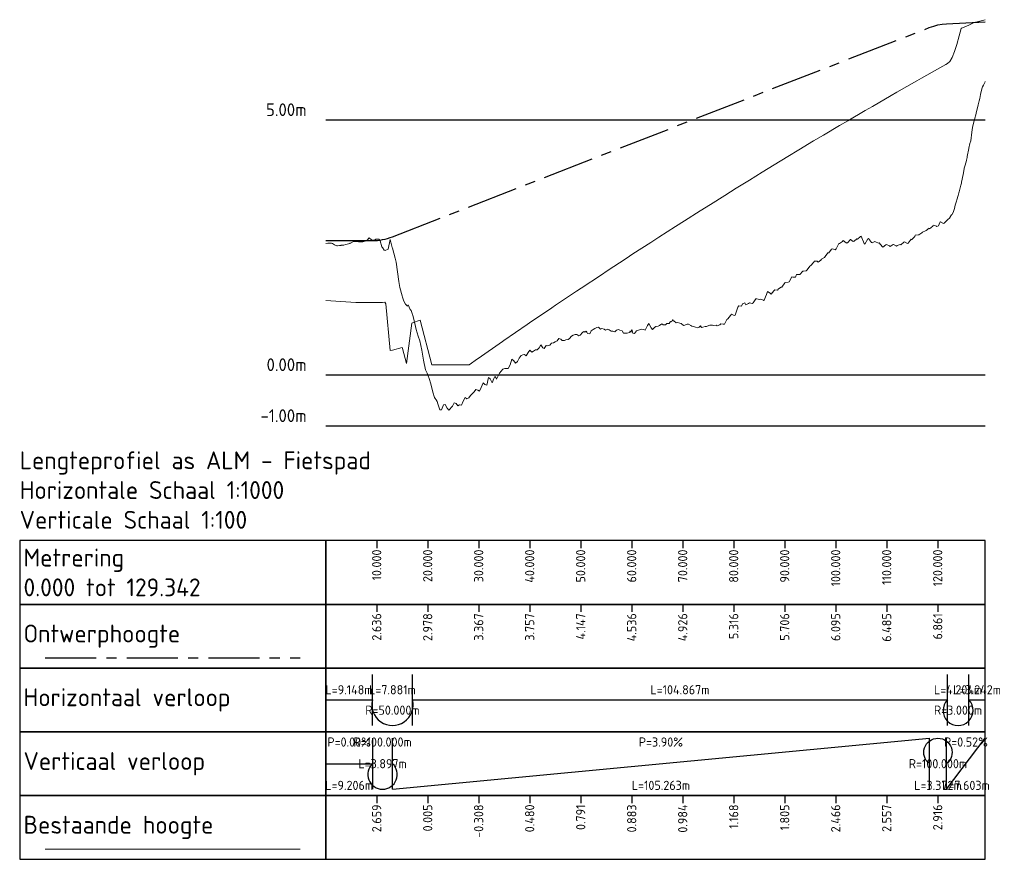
# Model space of a CAD drawing. Header units: metres. Extents: x 107616 to 109077, y 403701 to 404146.
# Tile 1 of 6: x 107616 to 107809, y 403701 to 403866. Entities that reach past the tile are written whole.
import ezdxf

# ---------------------------------------------------------------- set-up
doc = ezdxf.new("R2010")
doc.units = ezdxf.units.M
doc.linetypes.add('AM-AS', pattern=[16, 10, -2, 2, -2])
for name, color, linetype, lineweight in [('B-WE-GW-MAAIVELD-GD', 253, 'Continuous', 18), ('C3D-LABELS', 7, 'Continuous', 25), ('N-WE-AM-AS-GD', 10, 'AM-AS', 25), ('X-XX-AL-CONSTRUCTIELIJN-GD', 7, 'Continuous', 25), ('X-XX-AL-DETAIL2-G', 7, 'Continuous', 25), ('X-XX-AL-T18', 7, 'Continuous', 18), ('X-XX-AL-T70', 7, 'Continuous', 70)]:
    doc.layers.add(name, color=color, linetype=linetype, lineweight=lineweight)
for name, color, linetype in [('C3D-PROFILE', 7, 'Continuous'), ('C3D-PROFILE_PROFILEVIEW', 7, 'Continuous'), ('C3D-PROFILE_PROFILEVIEW_LABELING', 7, 'Continuous')]:
    doc.layers.add(name, color=color, linetype=linetype)
doc.styles.add('NLCS-ISO', font='NLCS-ISO.ttf')

# ---------------------------------------------------------------- blocks, each defined once
blk = doc.blocks.new('*U63')
at = {"layer": 'B-WE-GW-MAAIVELD-GD', "color": 253, "linetype": 'Continuous', "lineweight": 18}
blk.add_line((-55, -83), (-5, -83), dxfattribs=at)
at = {"layer": 'N-WE-AM-AS-GD', "color": 1, "linetype": 'AM-AS', "lineweight": 25}
blk.add_line((-55, -45.5), (-5, -45.5), dxfattribs=at)
at = {"layer": 'X-XX-AL-CONSTRUCTIELIJN-GD', "color": 7, "linetype": 'Continuous', "lineweight": 25}
for p, q in [((0, 60), (5, 60)), ((0, 60), (129.34, 60)), ((0, 10), (5, 10)), ((0, 10), (129.34, 10)), ((0, 0), (5, 0)), ((0, 0), (129.34, 0))]:
    blk.add_line(p, q, dxfattribs=at)
at = {"layer": 'X-XX-AL-DETAIL2-G', "color": 7, "linetype": 'Continuous', "lineweight": -3}
for p, q in [((10, -22.5), (10, -24)), ((20, -22.5), (20, -24)), ((30, -22.5), (30, -24)), ((40, -22.5), (40, -24)), ((50, -22.5), (50, -24)), ((60, -22.5), (60, -24)), ((70, -22.5), (70, -24)), ((80, -22.5), (80, -24)), ((90, -22.5), (90, -24)), ((100, -22.5), (100, -24)), ((110, -22.5), (110, -24)), ((120, -22.5), (120, -24)), ((10, -35), (10, -36.5)), ((20, -35), (20, -36.5)), ((30, -35), (30, -36.5)), ((40, -35), (40, -36.5)), ((50, -35), (50, -36.5)), ((60, -35), (60, -36.5)), ((70, -35), (70, -36.5)), ((80, -35), (80, -36.5)), ((90, -35), (90, -36.5)), ((100, -35), (100, -36.5)), ((110, -35), (110, -36.5)), ((120, -35), (120, -36.5)), ((0, -58.75), (0, -48.75)), ((9.15, -58.75), (9.15, -48.75)), ((17.03, -58.75), (17.03, -48.75)), ((121.9, -58.75), (121.9, -48.75)), ((126.1, -58.75), (126.1, -48.75)), ((0, -71.25), (0, -61.25)), ((9.21, -71.25), (9.21, -61.25)), ((13.1, -71.25), (13.1, -61.25)), ((118.37, -71.25), (118.37, -61.25)), ((121.74, -71.25), (121.74, -61.25)), ((129.34, -71.25), (129.34, -61.25)), ((10, -72.5), (10, -74)), ((20, -72.5), (20, -74)), ((30, -72.5), (30, -74)), ((40, -72.5), (40, -74)), ((50, -72.5), (50, -74)), ((60, -72.5), (60, -74)), ((70, -72.5), (70, -74)), ((80, -72.5), (80, -74)), ((90, -72.5), (90, -74)), ((100, -72.5), (100, -74)), ((110, -72.5), (110, -74)), ((120, -72.5), (120, -74))]:
    blk.add_line(p, q, dxfattribs=at)
for points in [[(0, -35), (0, -22.5), (-60, -22.5), (-60, -35)], [(0, -35), (129.34, -35), (129.34, -22.5), (0, -22.5)], [(0, -47.5), (0, -35), (-60, -35), (-60, -47.5)], [(0, -47.5), (129.34, -47.5), (129.34, -35), (0, -35)], [(0, -60), (0, -47.5), (-60, -47.5), (-60, -60)], [(0, -60), (129.34, -60), (129.34, -47.5), (0, -47.5)], [(0, -72.5), (0, -60), (-60, -60), (-60, -72.5)], [(0, -72.5), (129.34, -72.5), (129.34, -60), (0, -60)], [(0, -85), (0, -72.5), (-60, -72.5), (-60, -85)], [(0, -85), (129.34, -85), (129.34, -72.5), (0, -72.5)]]:
    blk.add_3dface(points, dxfattribs=at)
at = {"layer": 'X-XX-AL-T18', "color": 7, "linetype": 'Continuous', "lineweight": -3}
for p, q in [((0, -53.75), (9.15, -53.75)), ((17.03, -53.75), (121.9, -53.75)), ((126.1, -53.75), (129.34, -53.75)), ((13.1, -71.25), (118.37, -61.25)), ((121.74, -71.25), (129.34, -61.25)), ((0, -66.25), (9.21, -66.25))]:
    blk.add_line(p, q, dxfattribs=at)
for centre, radius, start, end in [((13.09, -54.7), 4.05, 166.4807, 13.5193), ((124, -55.81), 2.94, 135.5992, 44.4008), ((11.15, -68.37), 2.88, 132.5841, 47.4159)]:
    blk.add_arc(centre, radius, start, end, dxfattribs=at)
at = {"layer": 'X-XX-AL-T18', "color": 7, "linetype": 'Continuous', "lineweight": -3, "extrusion": (0, 0, -1)}
blk.add_arc((-120.05, -64.03), 2.78, 307.271, 232.729, dxfattribs=at)
at = {"layer": 'B-WE-GW-MAAIVELD-GD', "color": 7, "linetype": 'Continuous', "lineweight": 18, "insert": (-59.25, -78.75), "char_height": 3.5, "attachment_point": 4, "style": 'NLCS-ISO'}
blk.add_mtext('Bestaande hoogte', dxfattribs=at)
at = {"layer": 'C3D-LABELS', "color": 7, "linetype": 'Continuous', "lineweight": 25, "char_height": 3.5, "attachment_point": 4, "style": 'NLCS-ISO'}
for s, insert in [('Metrering \\P0.000 tot 129.342', (-59.25, -28.75)), ('Horizontaal verloop', (-59.25, -53.75)), ('Verticaal verloop', (-59.25, -66.25))]:
    blk.add_mtext(s, dxfattribs=dict(at, insert=insert))
at = {"layer": 'N-WE-AM-AS-GD', "color": 7, "linetype": 'Continuous', "lineweight": 25, "insert": (-59.25, -41.25), "char_height": 3.5, "attachment_point": 4, "style": 'NLCS-ISO'}
blk.add_mtext('Ontwerphoogte', dxfattribs=at)
at = {"layer": 'X-XX-AL-CONSTRUCTIELIJN-GD', "color": 7, "linetype": 'Continuous', "lineweight": 25, "char_height": 2.5, "attachment_point": 6, "style": 'NLCS-ISO'}
for s, insert in [('5.00m', (-3.75, 62)), ('0.00m', (-3.75, 12)), ('-1.00m', (-3.75, 2))]:
    blk.add_mtext(s, dxfattribs=dict(at, insert=insert))
at = {"layer": 'X-XX-AL-T70', "color": 7, "linetype": 'Continuous', "lineweight": 70, "insert": (-60, -5), "char_height": 3.5, "attachment_point": 1, "style": 'NLCS-ISO'}
blk.add_mtext('{\\C256;Lengteprofiel as ALM - Fietspad\\PHorizontale Schaal 1:1000\\PVerticale Schaal 1:100}', dxfattribs=at)
blk = doc.blocks.new('*U64')
at = {"layer": 'B-WE-GW-MAAIVELD-GD', "color": 253, "linetype": 'Continuous', "lineweight": 18}
for p, q in [((107804.58, 403852.85), (107804.88, 403853.46)), ((107804.88, 403853.46), (107804.94, 403853.57)), ((107804.02, 403851.03), (107804.23, 403852.09)), ((107804.23, 403852.09), (107804.37, 403852.48)), ((107804.37, 403852.48), (107804.58, 403852.85)), ((107803.51, 403849.01), (107803.76, 403849.79)), ((107803.76, 403849.79), (107803.87, 403850.19)), ((107803.87, 403850.19), (107804.02, 403851.03)), ((107803.15, 403847.32), (107803.51, 403849.01)), ((107802.53, 403845.13), (107802.79, 403846.11)), ((107802.79, 403846.11), (107803.15, 403847.28)), ((107803.15, 403847.3), (107803.15, 403847.32)), ((107803.15, 403847.28), (107803.15, 403847.3)), ((107802.07, 403841.95), (107802.29, 403843.63)), ((107802.29, 403843.63), (107802.43, 403844.51)), ((107802.43, 403844.51), (107802.53, 403845.13)), ((107801.92, 403841.42), (107802.07, 403841.95)), ((107801.39, 403838.82), (107801.7, 403840.41)), ((107801.7, 403840.41), (107801.72, 403840.51)), ((107801.72, 403840.51), (107801.92, 403841.42)), ((107800.97, 403837.17), (107801.23, 403838.08)), ((107801.23, 403838.08), (107801.33, 403838.46)), ((107801.33, 403838.46), (107801.35, 403838.61)), ((107801.35, 403838.61), (107801.39, 403838.82)), ((107800.57, 403835.33), (107800.76, 403836.44)), ((107800.76, 403836.44), (107800.78, 403836.54)), ((107800.78, 403836.54), (107800.97, 403837.17)), ((107800.3, 403833.79), (107800.57, 403835.33)), ((107799.83, 403831.93), (107800.14, 403833.2)), ((107800.14, 403833.2), (107800.26, 403833.63)), ((107800.26, 403833.63), (107800.3, 403833.79)), ((107799.26, 403830.11), (107799.36, 403830.37)), ((107799.36, 403830.37), (107799.64, 403831.19)), ((107799.64, 403831.19), (107799.76, 403831.7)), ((107799.76, 403831.7), (107799.83, 403831.93)), ((107798.73, 403828.03), (107798.89, 403828.65)), ((107798.89, 403828.65), (107799.03, 403829.31)), ((107799.03, 403829.31), (107799.26, 403830.11)), ((107796.84, 403825.74), (107797.46, 403826.37)), ((107797.46, 403826.37), (107797.49, 403826.38)), ((107797.49, 403826.38), (107797.54, 403826.42)), ((107797.54, 403826.42), (107797.96, 403826.84)), ((107797.96, 403826.84), (107797.98, 403826.88)), ((107797.98, 403826.88), (107798.17, 403827.18)), ((107798.17, 403827.18), (107798.3, 403827.38)), ((107798.3, 403827.38), (107798.43, 403827.5)), ((107798.43, 403827.5), (107798.73, 403828.03)), ((107793.21, 403824.25), (107793.31, 403824.33)), ((107793.31, 403824.33), (107793.92, 403824.78)), ((107793.92, 403824.78), (107794.01, 403824.69)), ((107794.01, 403824.69), (107794.63, 403825.18)), ((107794.63, 403825.18), (107794.72, 403825.36)), ((107794.72, 403825.36), (107795.34, 403825.18)), ((107795.34, 403825.18), (107795.43, 403825.1)), ((107795.43, 403825.1), (107795.74, 403825.24)), ((107795.74, 403825.24), (107796.05, 403825.93)), ((107796.05, 403825.93), (107796.09, 403826.03)), ((107796.09, 403826.03), (107796.13, 403826.05)), ((107796.13, 403826.05), (107796.75, 403825.7)), ((107796.75, 403825.7), (107796.84, 403825.74)), ((107683.51, 403822.29), (107683.75, 403822.47)), ((107683.75, 403822.47), (107684.13, 403822.91)), ((107684.13, 403822.91), (107684.6, 403822.49)), ((107684.6, 403822.49), (107684.75, 403822.42)), ((107684.75, 403822.42), (107685.19, 403822.53)), ((107684.75, 403822.42), (107684.75, 403822.42)), ((107685.19, 403822.53), (107685.38, 403822.6)), ((107685.38, 403822.6), (107685.44, 403822.61)), ((107685.44, 403822.61), (107686, 403822.63)), ((107686, 403822.63), (107686.26, 403822.34)), ((107687.86, 403820.69), (107688.25, 403822.56)), ((107688.25, 403822.56), (107688.57, 403821.29)), ((107776.93, 403822.17), (107777.07, 403822.4)), ((107777.07, 403822.4), (107777.63, 403821.89)), ((107778.06, 403822.03), (107778.34, 403822.41)), ((107778.34, 403822.41), (107778.41, 403822.54)), ((107778.41, 403822.54), (107778.48, 403822.58)), ((107778.48, 403822.58), (107779.05, 403822.2)), ((107779.19, 403822.27), (107779.76, 403822.72)), ((107779.76, 403822.72), (107779.89, 403822.62)), ((107779.89, 403822.62), (107780.47, 403823.14)), ((107780.47, 403823.14), (107780.6, 403823.21)), ((107780.6, 403823.21), (107781.17, 403821.78)), ((107781.3, 403821.65), (107781.88, 403822.72)), ((107781.88, 403822.72), (107782.01, 403822.77)), ((107782.01, 403822.77), (107782.59, 403822.01)), ((107789.78, 403821.84), (107790.38, 403822.61)), ((107790.38, 403822.61), (107790.48, 403822.48)), ((107790.48, 403822.48), (107791.09, 403823.15)), ((107791.09, 403823.15), (107791.19, 403823.45)), ((107791.19, 403823.45), (107791.8, 403823.48)), ((107791.8, 403823.48), (107791.9, 403823.5)), ((107791.9, 403823.5), (107792.5, 403823.9)), ((107792.5, 403823.9), (107792.6, 403823.98)), ((107792.6, 403823.98), (107793.21, 403824.25)), ((107675.6, 403821.79), (107676.04, 403821.84)), ((107676.04, 403821.84), (107676.09, 403821.84)), ((107676.09, 403821.84), (107676.11, 403821.84)), ((107676.11, 403821.84), (107676.71, 403821.87)), ((107676.71, 403821.87), (107676.96, 403821.76)), ((107676.96, 403821.76), (107677.33, 403821.54)), ((107677.33, 403821.54), (107677.81, 403821.35)), ((107677.81, 403821.35), (107677.94, 403821.33)), ((107677.94, 403821.33), (107678.31, 403821.39)), ((107678.31, 403821.39), (107678.56, 403821.42)), ((107678.56, 403821.42), (107678.66, 403821.44)), ((107678.66, 403821.44), (107679.18, 403821.49)), ((107679.18, 403821.49), (107679.51, 403821.56)), ((107679.51, 403821.56), (107679.8, 403821.66)), ((107679.8, 403821.66), (107680.36, 403821.8)), ((107680.36, 403821.8), (107680.42, 403821.84)), ((107680.42, 403821.84), (107680.58, 403821.92)), ((107680.58, 403821.92), (107681.04, 403822.19)), ((107681.04, 403822.19), (107681.21, 403822.19)), ((107681.21, 403822.19), (107681.66, 403822.15)), ((107681.66, 403822.15), (107682.06, 403822.1)), ((107682.06, 403822.1), (107682.27, 403822.09)), ((107682.27, 403822.09), (107682.86, 403822.08)), ((107682.86, 403822.08), (107682.89, 403822.08)), ((107682.89, 403822.08), (107682.91, 403822.09)), ((107682.91, 403822.09), (107683.51, 403822.29)), ((107686.26, 403822.34), (107686.63, 403821.11)), ((107686.63, 403821.11), (107686.72, 403821)), ((107686.72, 403821), (107687.07, 403820.48)), ((107687.07, 403820.48), (107687.28, 403820.43)), ((107687.28, 403820.43), (107687.86, 403820.69)), ((107688.57, 403821.29), (107688.65, 403820.99)), ((107688.65, 403820.99), (107688.69, 403820.85)), ((107688.69, 403820.85), (107689.24, 403818.9)), ((107774.24, 403819.93), (107774.8, 403820.66)), ((107774.8, 403820.66), (107774.95, 403820.75)), ((107774.95, 403820.75), (107775.51, 403820.57)), ((107775.51, 403820.57), (107775.66, 403820.75)), ((107775.66, 403820.75), (107776.22, 403821.76)), ((107776.22, 403821.76), (107776.36, 403821.76)), ((107776.36, 403821.76), (107776.93, 403822.17)), ((107777.63, 403821.89), (107777.77, 403821.83)), ((107777.77, 403821.83), (107778.06, 403822.03)), ((107779.05, 403822.2), (107779.19, 403822.27)), ((107781.17, 403821.78), (107781.3, 403821.65)), ((107782.59, 403822.01), (107782.72, 403821.91)), ((107782.72, 403821.91), (107783.3, 403822.18)), ((107783.3, 403822.18), (107783.42, 403822.12)), ((107783.42, 403822.12), (107784.01, 403821.84)), ((107784.01, 403821.84), (107784.13, 403821.9)), ((107784.13, 403821.9), (107784.72, 403821.2)), ((107784.72, 403821.2), (107784.84, 403821.07)), ((107784.84, 403821.07), (107785.42, 403821.52)), ((107785.42, 403821.52), (107785.54, 403821.62)), ((107785.54, 403821.62), (107786.13, 403821.31)), ((107786.13, 403821.31), (107786.25, 403821.2)), ((107786.25, 403821.2), (107786.84, 403821.56)), ((107786.84, 403821.56), (107786.95, 403821.56)), ((107786.95, 403821.56), (107787.55, 403821.27)), ((107787.55, 403821.27), (107787.66, 403821.38)), ((107787.66, 403821.38), (107788.26, 403821.59)), ((107788.26, 403821.59), (107788.37, 403821.55)), ((107788.37, 403821.55), (107788.96, 403822.02)), ((107788.96, 403822.02), (107789.07, 403822.09)), ((107789.07, 403822.09), (107789.67, 403821.77)), ((107789.67, 403821.77), (107789.78, 403821.84)), ((107689.24, 403818.9), (107689.4, 403818.12)), ((107772.68, 403818.49), (107772.83, 403818.7)), ((107772.83, 403818.7), (107773.39, 403819.03)), ((107773.39, 403819.03), (107773.54, 403819.21)), ((107773.54, 403819.21), (107774.09, 403819.96)), ((107774.09, 403819.96), (107774.24, 403819.93)), ((107689.4, 403818.12), (107689.91, 403814.31)), ((107769.84, 403816.4), (107770.01, 403816.61)), ((107770.01, 403816.61), (107770.55, 403817.36)), ((107770.55, 403817.36), (107770.71, 403817.46)), ((107770.71, 403817.46), (107771.26, 403818.04)), ((107771.26, 403818.04), (107771.42, 403818.3)), ((107771.42, 403818.3), (107771.97, 403818.33)), ((107771.97, 403818.33), (107772.13, 403818.15)), ((107772.13, 403818.15), (107772.68, 403818.49)), ((107766.48, 403814.28), (107767.01, 403815.22)), ((107767.01, 403815.22), (107767.18, 403815.17)), ((107767.18, 403815.17), (107767.72, 403815.2)), ((107767.72, 403815.2), (107767.89, 403815.71)), ((107767.89, 403815.71), (107768.43, 403815.72)), ((107768.43, 403815.72), (107768.6, 403815.72)), ((107768.6, 403815.72), (107769.14, 403816.34)), ((107769.14, 403816.34), (107769.3, 403816.34)), ((107769.3, 403816.34), (107769.84, 403816.4)), ((107689.91, 403814.31), (107690.15, 403813.17)), ((107690.15, 403813.17), (107690.58, 403811.55)), ((107764.18, 403812.64), (107764.36, 403812.92)), ((107764.36, 403812.92), (107764.89, 403813.2)), ((107764.89, 403813.2), (107765.07, 403813.21)), ((107765.07, 403813.21), (107765.6, 403814.06)), ((107765.6, 403814.06), (107765.77, 403814.15)), ((107765.77, 403814.15), (107766.3, 403814.23)), ((107766.3, 403814.23), (107766.48, 403814.28)), ((107690.58, 403811.55), (107690.66, 403811.28)), ((107690.66, 403811.28), (107690.89, 403810.47)), ((107759.42, 403810.16), (107759.93, 403810.93)), ((107759.93, 403810.93), (107760.12, 403810.93)), ((107760.12, 403810.93), (107760.64, 403810.82)), ((107760.64, 403810.82), (107760.83, 403810.9)), ((107760.83, 403810.9), (107761.09, 403810.83)), ((107761.09, 403810.83), (107761.35, 403810.64)), ((107761.53, 403810.55), (107762.05, 403811.78)), ((107762.05, 403811.78), (107762.24, 403812.36)), ((107762.24, 403812.36), (107762.76, 403812.04)), ((107762.76, 403812.04), (107762.95, 403811.88)), ((107762.95, 403811.88), (107763.47, 403812.47)), ((107763.47, 403812.47), (107763.65, 403812.67)), ((107763.65, 403812.67), (107764.18, 403812.64)), ((107690.89, 403810.47), (107691.27, 403809.91)), ((107691.27, 403809.91), (107691.61, 403809.52)), ((107691.61, 403809.52), (107691.79, 403809.78)), ((107691.79, 403809.78), (107691.96, 403809.32)), ((107691.96, 403809.32), (107692.14, 403808.83)), ((107755.89, 403807.7), (107756.39, 403809.3)), ((107756.39, 403809.3), (107756.59, 403809.55)), ((107756.59, 403809.55), (107757.1, 403809.52)), ((107757.1, 403809.52), (107757.3, 403809.94)), ((107757.3, 403809.94), (107757.81, 403810.13)), ((107757.81, 403810.13), (107758, 403809.77)), ((107758, 403809.77), (107758.51, 403809.99)), ((107758.51, 403809.99), (107758.71, 403810.12)), ((107758.71, 403810.12), (107759.22, 403810.01)), ((107759.22, 403810.01), (107759.42, 403810.16)), ((107761.35, 403810.64), (107761.44, 403810.68)), ((107761.44, 403810.68), (107761.53, 403810.55)), ((107692.14, 403808.83), (107692.33, 403808.67)), ((107692.33, 403808.67), (107692.63, 403807.84)), ((107692.63, 403807.84), (107692.66, 403807.76)), ((107692.66, 403807.76), (107693.2, 403805.53)), ((107754.27, 403806.87), (107754.47, 403806.98)), ((107754.47, 403806.98), (107754.97, 403807.64)), ((107754.97, 403807.64), (107755.18, 403807.91)), ((107755.18, 403807.91), (107755.68, 403807.65)), ((107755.68, 403807.65), (107755.89, 403807.7)), ((107693.2, 403805.53), (107693.36, 403804.9)), ((107728.06, 403804.94), (107728.35, 403805.11)), ((107728.35, 403805.11), (107728.77, 403805.34)), ((107728.77, 403805.34), (107729.06, 403805.4)), ((107729.06, 403805.4), (107729.48, 403804.97)), ((107729.48, 403804.97), (107729.76, 403805.12)), ((107729.76, 403805.12), (107730.19, 403805.01)), ((107738.23, 403804.79), (107738.69, 403805.72)), ((107738.69, 403805.72), (107738.94, 403806.08)), ((107738.94, 403806.08), (107739.39, 403805.24)), ((107739.39, 403805.24), (107739.65, 403804.89)), ((107739.65, 403804.89), (107740.1, 403805.34)), ((107740.1, 403805.34), (107740.35, 403805.53)), ((107740.35, 403805.53), (107740.81, 403805.55)), ((107740.81, 403805.55), (107741.06, 403805.71)), ((107741.06, 403805.71), (107741.52, 403806.03)), ((107741.52, 403806.03), (107741.76, 403805.84)), ((107741.76, 403805.84), (107742.23, 403805.81)), ((107742.23, 403805.81), (107742.47, 403806.11)), ((107742.47, 403806.11), (107742.93, 403806.08)), ((107742.93, 403806.08), (107743.18, 403806.5)), ((107743.18, 403806.5), (107743.41, 403806.42)), ((107743.41, 403806.42), (107743.64, 403806.89)), ((107743.64, 403806.89), (107743.76, 403806.6)), ((107743.76, 403806.6), (107743.88, 403806.64)), ((107743.88, 403806.64), (107744.35, 403806.23)), ((107744.35, 403806.23), (107744.59, 403806.31)), ((107744.59, 403806.31), (107745.06, 403806.19)), ((107745.06, 403806.19), (107745.3, 403806.11)), ((107745.3, 403806.11), (107745.77, 403805.72)), ((107745.77, 403805.72), (107746, 403805.75)), ((107746, 403805.75), (107746.48, 403805.94)), ((107746.48, 403805.94), (107746.71, 403805.96)), ((107746.71, 403805.96), (107747.18, 403805.7)), ((107747.18, 403805.7), (107747.41, 403805.55)), ((107747.41, 403805.55), (107747.89, 403805.44)), ((107747.89, 403805.44), (107748.12, 403805.35)), ((107748.12, 403805.35), (107748.6, 403805.24)), ((107748.6, 403805.24), (107748.71, 403805.31)), ((107748.71, 403805.31), (107748.83, 403805.36)), ((107748.83, 403805.36), (107749.07, 403805.62)), ((107749.07, 403805.62), (107749.31, 403805.3)), ((107749.31, 403805.3), (107749.53, 403805.38)), ((107749.53, 403805.38), (107750.02, 403805.49)), ((107750.02, 403805.49), (107750.24, 403805.49)), ((107750.24, 403805.49), (107750.72, 403805.73)), ((107750.72, 403805.73), (107750.94, 403805.74)), ((107750.94, 403805.74), (107751.43, 403805.76)), ((107751.43, 403805.76), (107751.65, 403805.71)), ((107751.65, 403805.71), (107752.14, 403805.75)), ((107752.14, 403805.75), (107752.36, 403805.65)), ((107752.36, 403805.65), (107752.85, 403805.86)), ((107752.85, 403805.86), (107753.06, 403806)), ((107753.06, 403806), (107753.56, 403805.99)), ((107753.56, 403805.99), (107753.77, 403805.96)), ((107753.77, 403805.96), (107754.27, 403806.87)), ((107693.36, 403804.9), (107693.75, 403803.61)), ((107693.75, 403803.61), (107694.07, 403802.72)), ((107720.98, 403802.72), (107721.29, 403803.18)), ((107721.29, 403803.18), (107721.69, 403803)), ((107723.11, 403802.96), (107723.41, 403803.16)), ((107723.41, 403803.16), (107723.82, 403803.64)), ((107723.82, 403803.64), (107724.11, 403803.83)), ((107724.11, 403803.83), (107724.52, 403803.96)), ((107724.52, 403803.96), (107724.82, 403803.96)), ((107724.82, 403803.96), (107725.23, 403803.67)), ((107725.23, 403803.67), (107725.52, 403803.84)), ((107725.52, 403803.84), (107725.94, 403804.34)), ((107725.94, 403804.34), (107726.23, 403804.52)), ((107726.23, 403804.52), (107726.44, 403804.42)), ((107726.44, 403804.42), (107726.65, 403804.57)), ((107726.65, 403804.57), (107726.79, 403804.41)), ((107726.79, 403804.41), (107726.94, 403804.14)), ((107726.94, 403804.14), (107727.36, 403804.08)), ((107727.36, 403804.08), (107727.64, 403804.69)), ((107727.64, 403804.69), (107728.06, 403804.94)), ((107730.19, 403805.01), (107730.47, 403804.82)), ((107730.47, 403804.82), (107730.9, 403804.99)), ((107730.9, 403804.99), (107731.17, 403804.86)), ((107731.17, 403804.86), (107731.6, 403804.58)), ((107731.6, 403804.58), (107731.88, 403804.6)), ((107731.88, 403804.6), (107732.31, 403804.45)), ((107732.31, 403804.45), (107732.59, 403804.79)), ((107732.59, 403804.79), (107733.02, 403804.89)), ((107733.02, 403804.89), (107733.29, 403804.78)), ((107733.29, 403804.78), (107733.73, 403804.67)), ((107733.73, 403804.67), (107734, 403804.19)), ((107734, 403804.19), (107734.44, 403804.21)), ((107734.44, 403804.21), (107734.7, 403804.23)), ((107734.7, 403804.23), (107735.15, 403804.36)), ((107735.15, 403804.36), (107735.28, 403804.69)), ((107735.28, 403804.69), (107735.41, 403804.34)), ((107735.41, 403804.34), (107735.63, 403804.94)), ((107735.63, 403804.94), (107735.85, 403804.21)), ((107735.85, 403804.21), (107736.12, 403804.15)), ((107736.12, 403804.15), (107736.56, 403804.67)), ((107736.56, 403804.67), (107736.82, 403804.72)), ((107736.82, 403804.72), (107737.27, 403804.93)), ((107737.27, 403804.93), (107737.53, 403804.99)), ((107737.53, 403804.99), (107737.98, 403804.93)), ((107737.98, 403804.93), (107738.23, 403804.79)), ((107694.07, 403802.72), (107694.46, 403800.87)), ((107717.05, 403800.9), (107717.44, 403801.31)), ((107717.44, 403801.31), (107717.76, 403801.88)), ((107717.76, 403801.88), (107718.15, 403801.33)), ((107718.15, 403801.33), (107718.46, 403801.19)), ((107718.46, 403801.19), (107718.86, 403801.78)), ((107718.86, 403801.78), (107719.17, 403801.69)), ((107719.17, 403801.69), (107719.57, 403801.83)), ((107719.57, 403801.83), (107719.88, 403802.26)), ((107719.88, 403802.26), (107720.27, 403802.32)), ((107720.27, 403802.32), (107720.58, 403802.47)), ((107720.58, 403802.47), (107720.98, 403802.72)), ((107721.69, 403803), (107721.99, 403802.73)), ((107721.99, 403802.73), (107722.4, 403802.77)), ((107722.4, 403802.77), (107722.7, 403802.92)), ((107722.7, 403802.92), (107723.11, 403802.96)), ((107694.46, 403800.87), (107694.78, 403798.9)), ((107713.19, 403798.62), (107713.52, 403799.3)), ((107713.52, 403799.3), (107713.9, 403799.8)), ((107713.9, 403799.8), (107714.23, 403799.96)), ((107714.23, 403799.96), (107714.61, 403800.03)), ((107714.61, 403800.03), (107714.93, 403799.74)), ((107714.93, 403799.74), (107715.32, 403800.42)), ((107715.32, 403800.42), (107715.64, 403800.88)), ((107715.64, 403800.88), (107716.03, 403800.47)), ((107716.03, 403800.47), (107716.35, 403800.66)), ((107716.35, 403800.66), (107716.73, 403800.95)), ((107716.73, 403800.95), (107717.05, 403800.9)), ((107694.78, 403798.9), (107695.16, 403797.01)), ((107710.36, 403797.12), (107710.7, 403797.3)), ((107710.7, 403797.3), (107711.07, 403797.3)), ((107711.07, 403797.3), (107711.4, 403797.26)), ((107711.4, 403797.26), (107711.78, 403797.96)), ((107711.78, 403797.96), (107712.11, 403799.07)), ((107712.11, 403799.07), (107712.48, 403798.75)), ((107712.48, 403798.75), (107712.82, 403798.3)), ((107712.82, 403798.3), (107713.19, 403798.62)), ((107695.16, 403797.01), (107695.49, 403796.35)), ((107695.49, 403796.35), (107695.87, 403795.33)), ((107707.17, 403794.02), (107707.53, 403795.51)), ((107707.53, 403795.51), (107707.87, 403795.24)), ((107708.58, 403795.3), (107708.76, 403795.73)), ((107708.76, 403795.73), (107708.94, 403795.51)), ((107708.94, 403795.51), (107709.11, 403795.18)), ((107709.11, 403795.18), (107709.29, 403795.59)), ((107709.29, 403795.59), (107709.65, 403796.34)), ((107709.65, 403796.34), (107709.99, 403796.74)), ((107709.99, 403796.74), (107710.36, 403797.12)), ((107695.87, 403795.33), (107696.2, 403794.27)), ((107696.2, 403794.27), (107696.58, 403792.6)), ((107705.75, 403792.85), (107706.11, 403793.56)), ((107706.11, 403793.56), (107706.46, 403794.48)), ((107706.46, 403794.48), (107706.82, 403794.14)), ((107706.82, 403794.14), (107707.17, 403794.02)), ((107707.87, 403795.24), (107708.24, 403794.44)), ((107708.24, 403794.44), (107708.58, 403795.3)), ((107696.58, 403792.6), (107696.91, 403791.58)), ((107696.91, 403791.58), (107697.09, 403791.42)), ((107702.57, 403790.88), (107702.93, 403791.56)), ((107702.93, 403791.56), (107703.28, 403791.32)), ((107703.28, 403791.32), (107703.64, 403791.53)), ((107703.64, 403791.53), (107703.99, 403792)), ((107703.99, 403792), (107704.34, 403792.3)), ((107704.34, 403792.3), (107704.7, 403792.68)), ((107704.7, 403792.68), (107705.05, 403793.17)), ((107705.05, 403793.17), (107705.4, 403793.05)), ((107705.4, 403793.05), (107705.75, 403792.85)), ((107697.09, 403791.42), (107697.28, 403791.1)), ((107697.28, 403791.1), (107697.45, 403790.8)), ((107697.45, 403790.8), (107697.61, 403790.33)), ((107697.61, 403790.33), (107697.99, 403789.19)), ((107698.32, 403789.15), (107698.69, 403790.12)), ((107698.69, 403790.12), (107699.03, 403790.22)), ((107699.03, 403790.22), (107699.4, 403789.51)), ((107699.74, 403789.08), (107700.47, 403789.87)), ((107700.47, 403789.87), (107700.81, 403790.51)), ((107700.81, 403790.51), (107701.15, 403790.38)), ((107701.15, 403790.38), (107701.52, 403789.92)), ((107701.52, 403789.92), (107701.86, 403790.13)), ((107701.86, 403790.13), (107702.22, 403790.07)), ((107702.22, 403790.07), (107702.57, 403790.88)), ((107697.99, 403789.19), (107698.32, 403789.15)), ((107699.4, 403789.51), (107699.74, 403789.08))]:
    blk.add_line(p, q, dxfattribs=at)
blk = doc.blocks.new('*U65')
at = {"layer": 'C3D-LABELS', "color": 7, "linetype": 'Continuous', "lineweight": 25, "char_height": 1.8, "attachment_point": 6, "rotation": 90, "style": 'NLCS-ISO'}
for s, insert in [('10.000', (107685.6, 403761.77)), ('20.000', (107695.6, 403761.77)), ('30.000', (107705.6, 403761.77)), ('40.000', (107715.6, 403761.77)), ('50.000', (107725.6, 403761.77)), ('60.000', (107735.6, 403761.77)), ('70.000', (107745.6, 403761.77)), ('80.000', (107755.6, 403761.77)), ('90.000', (107765.6, 403761.77)), ('100.000', (107775.6, 403761.77)), ('110.000', (107785.6, 403761.77)), ('120.000', (107795.6, 403761.77))]:
    blk.add_mtext(s, dxfattribs=dict(at, insert=insert))
blk = doc.blocks.new('*U66')
at = {"layer": 'C3D-LABELS', "color": 7, "linetype": 'Continuous', "lineweight": 25, "char_height": 1.8, "attachment_point": 6, "rotation": 90, "style": 'NLCS-ISO'}
for s, insert in [('2.636', (107685.6, 403749.27)), ('2.978', (107695.6, 403749.27)), ('3.367', (107705.6, 403749.27)), ('3.757', (107715.6, 403749.27)), ('4.147', (107725.6, 403749.27)), ('4.536', (107735.6, 403749.27)), ('4.926', (107745.6, 403749.27)), ('5.316', (107755.6, 403749.27)), ('5.706', (107765.6, 403749.27)), ('6.095', (107775.6, 403749.27)), ('6.485', (107785.6, 403749.27)), ('6.861', (107795.6, 403749.27))]:
    blk.add_mtext(s, dxfattribs=dict(at, insert=insert))
blk = doc.blocks.new('*U67')
at = {"layer": 'C3D-LABELS', "color": 7, "linetype": 'Continuous', "lineweight": 25, "char_height": 1.8, "attachment_point": 5, "style": 'NLCS-ISO'}
for s, insert in [('L=9.148m', (107680.17, 403734.27)), ('L=7.881m', (107688.69, 403734.27)), ('L=104.867m', (107745.06, 403734.27)), ('L=4.204m', (107799.59, 403734.27)), ('L=3.242m', (107803.32, 403734.27)), ('R=50.000m', (107688.69, 403730.27)), ('R=3.000m', (107799.59, 403730.27))]:
    blk.add_mtext(s, dxfattribs=dict(at, insert=insert))
blk = doc.blocks.new('*U68')
at = {"layer": 'C3D-LABELS', "color": 7, "linetype": 'Continuous', "lineweight": 25, "char_height": 1.8, "attachment_point": 5, "style": 'NLCS-ISO'}
for s, insert in [('P=0.00%', (107680.2, 403724.02)), ('R=100.000m', (107686.75, 403724.02)), ('P=3.90%', (107741.33, 403724.02)), ('P=0.52%', (107801.14, 403724.02)), ('L=3.897m', (107686.75, 403719.77)), ('R=100.000m', (107795.65, 403719.77)), ('L=9.206m', (107680.2, 403715.52)), ('L=105.263m', (107741.33, 403715.52)), ('L=3.372m', (107795.65, 403715.52)), ('L=7.603m', (107801.14, 403715.52))]:
    blk.add_mtext(s, dxfattribs=dict(at, insert=insert))
blk = doc.blocks.new('*U69')
at = {"layer": 'C3D-LABELS', "color": 7, "linetype": 'Continuous', "lineweight": 25, "char_height": 1.8, "attachment_point": 6, "rotation": 90, "style": 'NLCS-ISO'}
for s, insert in [('2.659', (107685.6, 403711.77)), ('0.005', (107695.6, 403711.77)), ('-0.308', (107705.6, 403711.77)), ('0.480', (107715.6, 403711.77)), ('0.791', (107725.6, 403711.77)), ('0.883', (107735.6, 403711.77)), ('0.984', (107745.6, 403711.77)), ('1.168', (107755.6, 403711.77)), ('1.805', (107765.6, 403711.77)), ('2.466', (107775.6, 403711.77)), ('2.557', (107785.6, 403711.77)), ('2.916', (107795.6, 403711.77))]:
    blk.add_mtext(s, dxfattribs=dict(at, insert=insert))
blk = doc.blocks.new('*U70')
at = {"layer": 'B-WE-GW-MAAIVELD-GD', "color": 253, "linetype": 'Continuous', "lineweight": 18}
for p, q in [((107801.7, 403864.61), (107802.75, 403865.14)), ((107802.75, 403865.14), (107803.87, 403865.41)), ((107803.87, 403865.41), (107804.94, 403865.68)), ((107799.83, 403862.54), (107800.18, 403863.98)), ((107800.18, 403863.98), (107800.3, 403864.02)), ((107800.3, 403864.02), (107800.76, 403864.19)), ((107800.76, 403864.19), (107801.08, 403864.32)), ((107801.08, 403864.32), (107801.23, 403864.39)), ((107801.23, 403864.39), (107801.7, 403864.61)), ((107799.36, 403860.84), (107799.83, 403862.54)), ((107798.43, 403858.29), (107798.89, 403859.42)), ((107798.89, 403859.42), (107799.36, 403860.84)), ((107797.49, 403857.06), (107797.96, 403857.5)), ((107797.96, 403857.5), (107798.43, 403858.29)), ((107792.4, 403854.2), (107796.6, 403856.57)), ((107796.6, 403856.57), (107797.19, 403856.9)), ((107797.19, 403856.9), (107797.49, 403857.06)), ((107787.6, 403851.46), (107791.53, 403853.71)), ((107791.53, 403853.71), (107792.4, 403854.2)), ((107786.47, 403850.81), (107787.6, 403851.46)), ((107782.8, 403848.68), (107786.47, 403850.81)), ((107777.99, 403845.87), (107781.41, 403847.88)), ((107781.41, 403847.88), (107782.8, 403848.68)), ((107776.35, 403844.9), (107777.99, 403845.87)), ((107773.18, 403843.02), (107776.35, 403844.9)), ((107768.35, 403840.13), (107771.28, 403841.89)), ((107771.28, 403841.89), (107773.18, 403843.02)), ((107766.22, 403838.84), (107768.35, 403840.13)), ((107763.53, 403837.2), (107766.22, 403838.84)), ((107761.16, 403835.75), (107763.53, 403837.2)), ((107756.09, 403832.63), (107758.7, 403834.23)), ((107758.7, 403834.23), (107761.16, 403835.75)), ((107753.86, 403831.23), (107756.09, 403832.63)), ((107751.03, 403829.46), (107753.86, 403831.23)), ((107745.97, 403826.26), (107749.02, 403828.19)), ((107749.02, 403828.19), (107751.03, 403829.46)), ((107744.18, 403825.11), (107745.97, 403826.26)), ((107740.91, 403823.01), (107744.18, 403825.11)), ((107739.34, 403822), (107740.91, 403823.01)), ((107735.84, 403819.73), (107739.34, 403822)), ((107730.78, 403816.41), (107734.49, 403818.85)), ((107734.49, 403818.85), (107735.84, 403819.73)), ((107725.72, 403813.05), (107729.65, 403815.66)), ((107729.65, 403815.66), (107730.78, 403816.41)), ((107724.8, 403812.44), (107725.72, 403813.05)), ((107720.66, 403809.66), (107724.8, 403812.44)), ((107675.6, 403810.63), (107681.52, 403810.24)), ((107681.52, 403810.24), (107684.4, 403810.2)), ((107684.4, 403810.2), (107684.75, 403810.2)), ((107684.75, 403810.2), (107686.72, 403810.23)), ((107686.72, 403810.23), (107687.19, 403810.27)), ((107687.19, 403810.27), (107687.41, 403809.93)), ((107687.41, 403809.93), (107688.22, 403800.77)), ((107715.59, 403806.22), (107719.95, 403809.18)), ((107719.95, 403809.18), (107720.66, 403809.66)), ((107691.45, 403798.28), (107692.46, 403806.17)), ((107692.46, 403806.17), (107692.63, 403806.22)), ((107692.63, 403806.22), (107694.11, 403806.73)), ((107694.11, 403806.73), (107696.44, 403798.02)), ((107710.53, 403802.75), (107715.1, 403805.88)), ((107715.1, 403805.88), (107715.59, 403806.22)), ((107688.69, 403800.84), (107690.6, 403801.36)), ((107690.6, 403801.36), (107690.66, 403801.17)), ((107690.66, 403801.17), (107691.45, 403798.28)), ((107705.47, 403799.24), (107710.25, 403802.55)), ((107710.25, 403802.55), (107710.53, 403802.75)), ((107688.22, 403800.77), (107688.69, 403800.84)), ((107705.39, 403799.19), (107705.47, 403799.24)), ((107696.44, 403798.02), (107697.17, 403798.02)), ((107697.17, 403798.02), (107700.4, 403798.02)), ((107700.4, 403798.02), (107700.82, 403798.02)), ((107700.82, 403798.02), (107703.73, 403798.02)), ((107703.73, 403798.02), (107705.39, 403799.19))]:
    blk.add_line(p, q, dxfattribs=at)

msp = doc.modelspace()

# ---------------------------------------------------------------- linework, layer by layer
at = {"layer": 'N-WE-AM-AS-GD', "color": 10, "linetype": 'AM-AS', "lineweight": 25}
msp.add_lwpolyline([(107675.6, 403822.35), (107684.8, 403822.35), (107685.29, 403822.36), (107685.78, 403822.39), (107686.26, 403822.45), (107686.75, 403822.54), (107687.24, 403822.64), (107687.73, 403822.77), (107688.21, 403822.93), (107688.7, 403823.11), (107793.96, 403864.13), (107794.81, 403864.42), (107795.65, 403864.64), (107796.49, 403864.8), (107797.34, 403864.88), (107804.94, 403865.27)], dxfattribs=at)

# ---------------------------------------------------------------- block references
at = {"layer": 'C3D-PROFILE', "color": 7, "linetype": 'Continuous', "lineweight": -3}
for name in ['*U70', '*U64']:
    msp.add_blockref(name, (0, 0), dxfattribs=at)
at = {"layer": 'C3D-PROFILE_PROFILEVIEW', "color": 7, "linetype": 'Continuous', "lineweight": -3}
msp.add_blockref('*U63', (107675.6, 403786.02), dxfattribs=at)
at = {"layer": 'C3D-PROFILE_PROFILEVIEW_LABELING', "color": 7, "linetype": 'Continuous', "lineweight": -3}
for name in ['*U65', '*U66', '*U67', '*U68', '*U69']:
    msp.add_blockref(name, (0, 0), dxfattribs=at)

doc.saveas('drawing.dxf')
